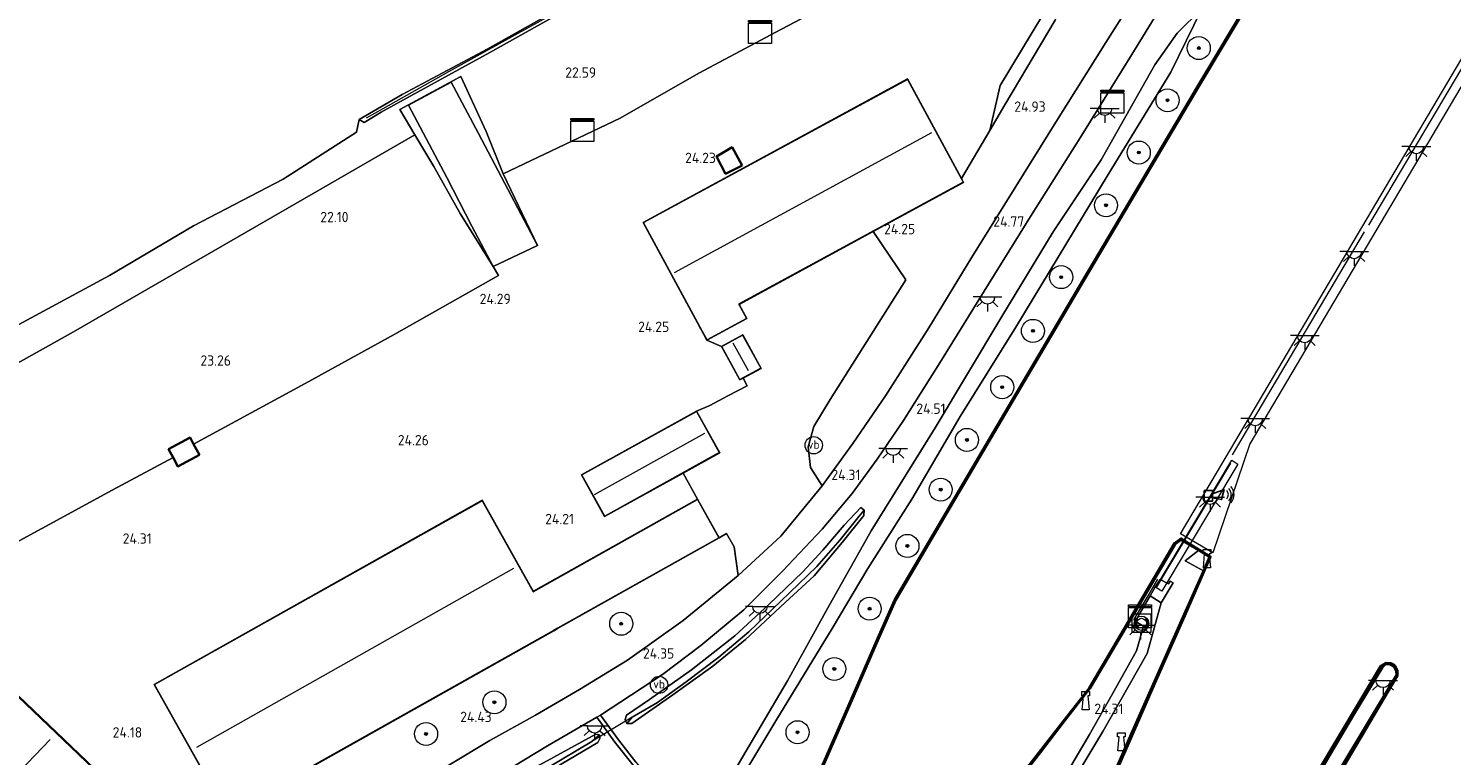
# Model space of a CAD drawing. Header units: metres. Extents: x 185049 to 189876, y 349292 to 352302.
# Tile 174 of 256: x 189216 to 189464, y 350503 to 350629. Entities that reach past the tile are written whole.
import ezdxf
from ezdxf.enums import TextEntityAlignment as Align

# ---------------------------------------------------------------- set-up
doc = ezdxf.new("R2010")
doc.units = ezdxf.units.M
for name, color, linetype, lineweight in [('B-WE-BC-BETONVORM-GV', 50, 'Continuous', 18), ('B-WE-GK-BESCHOEIING_DAMWAND-G', 130, 'GK-BESCHOEIING', 18), ('B-WE-GK-BESCHOEIING_DAMWAND-GV', 130, 'Continuous', 18), ('B-WE-GK-KADEMUUR-GV', 150, 'Continuous', 35), ('B-WE-GR-BOOM-S', 90, 'Continuous', 25), ('B-WE-GR-GRAS-GV', 60, 'Continuous', 13), ('B-WE-GW-TALUD_KRUIN-G', 90, 'Continuous', 18), ('B-WE-GW-TALUD_TEEN-G', 90, 'Continuous', 18), ('B-WE-IE-MEUBILAIR_WATERWEGMEUBILAIR-S', 150, 'Continuous', 25), ('B-WE-IE-MEUBILAIR_WEGMEUBILAIR-S', 7, 'Continuous', 25), ('B-WE-IE-SIRENE-S', 7, 'Continuous', 25), ('B-WE-IE-TERREINAFSCHEIDING_DOORGANG-G', 210, 'Continuous', 18), ('B-WE-IE-TERREINAFSCHEIDING_KUNSTMATIG_HEKWERK-G', 20, 'IE-TERREINAFSCHEIDING-KUNSTMATIG', 18), ('B-WE-IE-TERREINAFSCHEIDING_KUNSTMATIG_MUUR-GV', 90, 'Continuous', 18), ('B-WE-KG-KADASTRAAL_DAKRAND-G', 170, 'Continuous', 18), ('B-WE-KG-KADASTRAAL_NOK-G', 10, 'Continuous', 18), ('B-WE-KL-DATA-S', 90, 'Continuous', 25), ('B-WE-KL-ET_LS_OV_LICHTPUNT-S', 190, 'Continuous', 25), ('B-WE-KW-KUNSTWERK_BRUG-GV', 170, 'Continuous', 18), ('B-WE-KW-KUNSTWERK_DUIKER-G', 170, 'Continuous', 18), ('B-WE-KW-KUNSTWERK_STEIGER-GV', 170, 'Continuous', 18), ('B-WE-OB-OEVERVOORZIENING-G', 7, 'Continuous', 18), ('B-WE-OG-BEBOUWING_BEDRIJVEN-GV', 7, 'Continuous', 18), ('B-WE-OG-BEBOUWING_KANTOOR-GV', 7, 'Continuous', 18), ('B-WE-OG-BEBOUWING_LOODS-GV', 7, 'Continuous', 35), ('B-WE-OG-BEBOUWING_SCHUUR-GV', 7, 'Continuous', 35), ('B-WE-OG-TERREIN_BEDRIJVENTERREIN-GV', 7, 'Continuous', 18), ('B-WE-OG-TERREIN_GROEN-GV', 7, 'Continuous', 18), ('B-WE-OG-WATER_GREPPEL-G', 160, 'Continuous', 18), ('B-WE-OG-WATER_HAVEN-GV', 170, 'Continuous', 18), ('B-WE-OG-WATER_KANAAL-GV', 120, 'Continuous', 18), ('B-WE-OG-WATER_SLOOT-G', 120, 'Continuous', 18), ('B-WE-VH-VERHARDING_ASFALT-GV', 252, 'Continuous', 18), ('B-WE-VH-VERHARDING_BETON-GV', 252, 'Continuous', 18), ('B-WE-VH-VERHARDING_STRAATBAKSTEEN-GV', 252, 'Continuous', 18), ('B-WE-VH-VERHARDING_TEGEL-GV', 252, 'Continuous', 18), ('X-XX-AL-HOOGTELABEL-S', 7, 'Continuous', 25)]:
    doc.layers.add(name, color=color, linetype=linetype, lineweight=lineweight)
doc.styles.add('NLCS-ISO', font='NLCS-ISO.ttf')
doc.styles.add('NLCS-ISO-ANNOTATIVE-T18', font='NLCS-ISO.ttf', dxfattribs={"height": 1.8})
doc.linetypes.add('GK-BESCHOEIING', pattern='A,30,-5,[1,NLCS.SHX,S=1,R=0,X=0,Y=0],-5', length=40)
doc.linetypes.add('IE-TERREINAFSCHEIDING-KUNSTMATIG', pattern='A,4,[82,NLCS.SHX,S=0.75,R=90,X=0,Y=0],4,-2', length=10)

# ---------------------------------------------------------------- blocks, each defined once
blk = doc.blocks.new('SAL-HOOGTELABEL-SO')
at = {"color": 0, "linetype": 'ByBlock', "lineweight": -2, "style": 'NLCS-ISO-ANNOTATIVE-T18'}
blk.add_attdef('HOOGTE', text='', height=1.8, dxfattribs=at).set_placement((2.79, 0), align=Align.RIGHT)
blk = doc.blocks.new('SOG-WATER_REDDINGSMIDDEL-SO')
at = {"linetype": 'ByBlock', "lineweight": 18}
h = blk.add_hatch(color=0, dxfattribs=at)
h.dxf.hatch_style = 1
h.paths.add_polyline_path([(1.25, 0, 0.187058), (0.92, 0.84), (0.63, 0.57, -0.187058), (0.85, 0, -0.187058), (0.63, -0.57), (0.92, -0.84, 0.187058)])
h.paths.add_polyline_path([(-0.63, 0.57), (-0.92, 0.84, 0.187058), (-1.25, 0, 0.187058), (-0.92, -0.84), (-0.63, -0.57, -0.187058), (-0.85, 0, -0.187058)])
at = {"color": 0, "linetype": 'ByBlock', "lineweight": 18}
blk.add_lwpolyline([(1.7, 1.55), (-1.7, 1.55), (-1.7, -1.55), (1.7, -1.55)], close=True, dxfattribs=at)
for points in [[(-0.63, 0.57), (-0.92, 0.84)], [(0.92, 0.84), (0.63, 0.57)], [(-0.63, -0.57), (-0.92, -0.84)], [(0.92, -0.84), (0.63, -0.57)]]:
    blk.add_lwpolyline(points, dxfattribs=at)
for radius in [1.25, 0.85]:
    blk.add_circle((0, 0), radius, dxfattribs=at)
blk = doc.blocks.new('SGR-BOOM_01-SO')
at = {"linetype": 'ByBlock', "lineweight": 18}
h = blk.add_hatch(color=0, dxfattribs=at)
h.dxf.hatch_style = 1
edge = h.paths.add_edge_path()
edge.add_arc((0, 0), 0.25, 0, 360)
at = {"color": 0, "linetype": 'ByBlock', "lineweight": 18}
for radius in [2, 0.25]:
    blk.add_circle((0, 0), radius, dxfattribs=at)
blk = doc.blocks.new('SKL-DATA_KAST-SO')
at = {"color": 0, "linetype": 'ByBlock', "lineweight": 18}
for points in [[(-2, 2), (2, 2), (2, 1.68), (-2, 1.68)], [(-2, 1.52), (2, 1.52), (2, -2), (-2, -2)]]:
    blk.add_lwpolyline(points, close=True, dxfattribs=at)
blk = doc.blocks.new('SIE-WATER_BOLDER-SO')
at = {"color": 0, "linetype": 'ByBlock', "lineweight": 18}
blk.add_lwpolyline([(0.4, 0.87), (0.6, -1.59), (-0.6, -1.59), (-0.4, 0.87), (-0.65, 0.87), (-0.65, 1.59), (0.65, 1.59), (0.65, 0.87)], close=True, dxfattribs=at)
blk = doc.blocks.new('SKL-ET_OV_LICHTPUNT-SO')
at = {"color": 0, "linetype": 'ByBlock', "lineweight": 18}
for points in [[(-1.25, 0), (-2.5, 0)], [(1.25, 0), (2.5, 0)], [(-0.92, -0.85), (-1.83, -1.7)], [(0, -1.25), (0, -2.5)], [(0.92, -0.85), (1.83, -1.7)]]:
    blk.add_lwpolyline(points, dxfattribs=at)
blk.add_lwpolyline([(0, 0), (1.25, 0, -1), (-1.25, 0)], format="xyb", close=True, dxfattribs=at)
blk = doc.blocks.new('SIE-WEG_PAAL_VERKEERSBORD-SO')
at = {"color": 0, "linetype": 'ByBlock', "lineweight": 18}
blk.add_circle((0, 0), 1.5, dxfattribs=at)
at = {"color": 0, "linetype": 'ByBlock', "lineweight": 18, "style": 'NLCS-ISO'}
blk.add_text('vb', height=1.5, dxfattribs=at).set_placement((0, 0.13), align=Align.MIDDLE_CENTER)
blk = doc.blocks.new('SIE-SIRENE-SO')
for points in [[(-0.76, -0.74), (0.69, -0.74), (0.69, 1.06), (-0.76, 1.06)], [(0.69, 0.51), (2.69, 1.25), (2.2, -0.5), (0.69, -0.17)]]:
    blk.add_lwpolyline(points, close=True)
at = {"color": 0, "linetype": 'ByBlock', "lineweight": 18}
for radius in [1, 1.5, 2]:
    blk.add_arc((2.42, 0.36), radius, 315, 45, dxfattribs=at)

msp = doc.modelspace()

# ---------------------------------------------------------------- linework, layer by layer
at = {"layer": 'B-WE-BC-BETONVORM-GV'}
msp.add_polyline3d([(189407.124, 350432.158, 24.256), (189406.274, 350430.388, 24.187), (189398.513, 350435.087, 24.205), (189399.14, 350435.873, 24.31), (189413.729, 350454.877, 24.314), (189425.833, 350475.242, 24.3), (189433.841, 350488.748, 24.281), (189446.882, 350510.726, 24.296), (189451.612, 350518.519, 24.26), (189452.119, 350518.967, 24.267), (189452.915, 350519.053, 24.267), (189453.629, 350518.643, 24.27), (189454.016, 350517.912, 24.27), (189454.071, 350517.131, 24.26), (189443.59, 350499.719, 24.314), (189435.255, 350485.662, 24.292), (189425.659, 350469.504, 24.3), (189416.243, 350453.524, 24.3)], close=True, dxfattribs=at)
at = {"layer": 'B-WE-GK-BESCHOEIING_DAMWAND-G'}
msp.add_polyline3d([(189371.41, 350667.136, 21.39), (189343.324, 350651.708, 21.229), (189323.539, 350640.719, 21.338), (189305.341, 350630.637, 21.345), (189289.43, 350621.857, 21.298), (189278.034, 350615.466, 21.298), (189275.133, 350613.833, 20.977)], dxfattribs=at)
at = {"layer": 'B-WE-GK-BESCHOEIING_DAMWAND-GV'}
msp.add_polyline3d([(189277.761, 350614.853, 21.283), (189274.805, 350613.09, 20.836), (189273.927, 350613.585, 20.89), (189281.366, 350617.947, 20.799), (189296.148, 350625.796, 20.799), (189310.806, 350634.026, 20.799), (189326.317, 350642.682, 20.814), (189344.692, 350652.893, 20.812), (189371.422, 350667.819, 20.812), (189371.928, 350667.801, 21.351), (189372.162, 350667.048, 21.381), (189359.765, 350660.1, 21.222), (189345.756, 350652.424, 21.174), (189326.724, 350641.932, 21.33), (189311.214, 350633.376, 21.36), (189296.619, 350625.188, 21.334), (189280.464, 350616.353, 21.283)], close=True, dxfattribs=at)
at = {"layer": 'B-WE-GK-KADEMUUR-GV'}
for points in [[(189351.802, 350495.638, 25.977), (189359.432, 350513.099, 25.981), (189363.913, 350523.476, 25.97), (189366.919, 350530.174, 25.966), (189374.566, 350543.242, 25.973), (189382.675, 350557.015, 26.01), (189391.265, 350571.549, 26.064), (189399.654, 350585.773, 26.09), (189408.561, 350600.806, 26.13), (189419.606, 350619.472, 25.901), (189428.704, 350634.69, 26.355)], [(189428.825, 350634.617, 20.674), (189419.838, 350619.518, 20.674), (189408.753, 350600.777, 20.674), (189399.847, 350585.745, 20.674), (189391.458, 350571.521, 20.674), (189382.869, 350556.987, 20.674), (189374.76, 350543.215, 20.674), (189367.136, 350530.186, 20.674), (189364.149, 350523.533, 20.674), (189359.67, 350513.159, 20.674), (189352.04, 350495.697, 20.674)], [(189400.063, 350488.795, 24.365), (189408.017, 350506.952, 24.34), (189411.81, 350515.574, 24.318), (189416.986, 350527.206, 24.281), (189420.297, 350534.741, 24.307), (189420.527, 350535.256, 24.296), (189421.604, 350537.675, 24.244), (189419.717, 350538.813, 24.224), (189416.672, 350540.65, 24.191), (189415.609, 350539.88, 24.205), (189400.799, 350514.837, 24.242), (189396.165, 350508.854, 24.242), (189392.241, 350503.684, 24.267), (189386.039, 350495.811, 24.263)], [(189388.005, 350498.692, 20.674), (189396.177, 350509.178, 20.674), (189400.683, 350514.864, 20.674), (189415.497, 350540.039, 20.733), (189416.642, 350540.869, 20.733), (189421.795, 350537.702, 20.674), (189417.305, 350527.448, 20.674), (189412.098, 350515.697, 20.674), (189406.981, 350504.017, 20.674), (189402.581, 350494.06, 20.674)], [(189443.59, 350499.719, 24.314), (189454.071, 350517.131, 24.26), (189454.016, 350517.912, 24.27), (189453.629, 350518.643, 24.27), (189452.915, 350519.053, 24.267), (189452.119, 350518.967, 24.267), (189451.612, 350518.519, 24.26), (189446.882, 350510.726, 24.296), (189433.841, 350488.748, 24.281)], [(189436.266, 350493.433, 20.674), (189446.656, 350510.901, 20.674), (189451.32, 350518.748, 20.674), (189452.288, 350519.283, 20.674), (189453.098, 350519.21, 20.674), (189453.769, 350518.821, 20.674), (189454.23, 350517.973, 20.674), (189454.268, 350517.074, 20.674), (189444.713, 350500.94, 20.674)]]:
    msp.add_polyline3d(points, dxfattribs=at)
at = {"layer": 'B-WE-GR-GRAS-GV'}
for points in [[(189360.21, 350636.178, 24.005), (189346.28, 350628.737, 24.008), (189332.93, 350621.655, 23.939), (189319.247, 350613.792, 23.888), (189298.944, 350604.128, 23.801), (189295.975, 350611.487, 22.862), (189291.565, 350621.031, 21.301), (189280.997, 350615.335, 21.298), (189283.572, 350610.907, 21.45), (189265.947, 350600.746, 21.476), (189245.665, 350589.035, 21.527), (189224.348, 350576.753, 21.523), (189181.755, 350552.96, 21.487)], [(189214.814, 350578.013, 20.89), (189230.582, 350586.531, 20.901), (189245.186, 350595.101, 20.901), (189260.718, 350603.246, 20.908), (189273.438, 350611.373, 20.908), (189273.927, 350613.585, 20.89), (189274.805, 350613.09, 20.836), (189277.761, 350614.853, 21.283), (189280.464, 350616.353, 21.283), (189296.619, 350625.188, 21.334), (189311.214, 350633.376, 21.36)], [(189322.001, 350502.043, 24.623), (189318.983, 350505.883, 24.431), (189315.838, 350510.197, 24.34), (189326.606, 350517.265, 24.365), (189333.27, 350522.264, 24.329), (189340.711, 350528.471, 24.358), (189347.46, 350535.193, 24.329), (189354.316, 350542.479, 24.285), (189359.514, 350548.644, 24.365), (189363.891, 350554.599, 24.394), (189368.439, 350561.328, 24.387), (189375.028, 350571.788, 24.46), (189383.234, 350585.005, 24.562), (189390.787, 350597.197, 24.824), (189399.11, 350610.412, 25.173), (189408.078, 350624.895, 25.469), (189412.886, 350632.689, 25.534)], [(189428.704, 350634.69, 26.355), (189419.606, 350619.472, 25.901), (189408.561, 350600.806, 26.13), (189399.654, 350585.773, 26.09), (189391.265, 350571.549, 26.064), (189382.675, 350557.015, 26.01), (189374.566, 350543.242, 25.973), (189366.919, 350530.174, 25.966), (189363.913, 350523.476, 25.97), (189359.432, 350513.099, 25.981), (189351.802, 350495.638, 25.977)], [(189386.039, 350495.811, 24.263), (189392.241, 350503.684, 24.267), (189396.165, 350508.854, 24.242), (189400.799, 350514.837, 24.242), (189415.609, 350539.88, 24.205), (189416.672, 350540.65, 24.191), (189419.717, 350538.813, 24.224), (189417.369, 350536.983, 24.343), (189420.527, 350535.256, 24.296), (189420.297, 350534.741, 24.307), (189416.986, 350527.206, 24.281), (189411.81, 350515.574, 24.318), (189408.017, 350506.952, 24.34), (189400.063, 350488.795, 24.365)], [(189398.179, 350499.242, 24.303), (189403.052, 350507.34, 24.278), (189410.778, 350520.878, 24.243), (189413.193, 350529.712, 24.2), (189415.294, 350533.134, 24.19), (189414.749, 350533.462, 24.151), (189414.451, 350532.966, 24.078), (189413.009, 350533.765, 24.116), (189412.12, 350532.369, 24.102), (189411.271, 350530.879, 24.092), (189409.393, 350527.689, 24.121), (189408.714, 350526.446, 24.121), (189410.153, 350525.614, 24.121), (189408.945, 350521.361, 24.258), (189404.765, 350513.905, 24.268), (189400.76, 350506.822, 24.263), (189392.511, 350492.92, 24.296)], [(189294.856, 350497.744, 24.343), (189306.659, 350504.895, 24.391), (189315.197, 350509.827, 24.34), (189318.336, 350505.48, 24.445), (189321.508, 350501.489, 24.645)], [(189215.022, 350439.185, 25.078), (189223.24, 350447.454, 24.805), (189232.29, 350455.472, 24.623), (189242.107, 350463.161, 24.565), (189252.201, 350470.102, 24.485), (189264.409, 350477.606, 24.387), (189283.471, 350488.567, 24.343), (189294.295, 350494.86, 24.365), (189305.315, 350501.569, 24.38), (189315.045, 350506.897, 24.376), (189315.658, 350506.759, 24.343), (189314.307, 350505.603, 24.085), (189306.728, 350501.114, 24.114), (189294.285, 350493.625, 24.099), (189267.979, 350478.134, 24.176), (189257.739, 350472.228, 24.205), (189249.667, 350467.361, 24.249), (189243.193, 350462.705, 24.343), (189235.539, 350456.858, 24.314), (189227.301, 350449.814, 24.427), (189220.221, 350443.078, 24.66), (189213.345, 350435.782, 24.842)], [(189213.345, 350435.782, 24.842), (189220.221, 350443.078, 24.66), (189227.301, 350449.814, 24.427), (189235.539, 350456.858, 24.314), (189243.193, 350462.705, 24.343), (189249.667, 350467.361, 24.249), (189257.739, 350472.228, 24.205), (189267.979, 350478.134, 24.176), (189294.285, 350493.625, 24.099), (189306.728, 350501.114, 24.114), (189314.307, 350505.603, 24.085), (189315.658, 350506.759, 24.343), (189315.723, 350506.147, 24.343), (189315.385, 350505.473, 24.347), (189307.721, 350500.943, 24.343), (189293.158, 350492.415, 24.391), (189264.251, 350475.304, 24.48), (189260.478, 350473.071, 24.492), (189250.819, 350467.58, 24.489), (189240.751, 350460.348, 24.511), (189232.722, 350453.838, 24.609), (189226.995, 350448.692, 24.765), (189220.396, 350442.365, 24.984), (189213.978, 350435.665, 25.198)], [(189307.721, 350500.943, 24.343), (189315.385, 350505.473, 24.347), (189315.723, 350506.147, 24.343), (189315.658, 350506.759, 24.343), (189315.045, 350506.897, 24.376), (189305.315, 350501.569, 24.38)]]:
    msp.add_polyline3d(points, dxfattribs=at)
for points in [[(189346.308, 350509.197, 25.937), (189334.824, 350490.125, 25.97), (189337.811, 350498.365, 25.027), (189348.327, 350516.128, 24.784), (189355.26, 350528.731, 24.58), (189362.847, 350542.168, 24.427), (189373.947, 350560.067, 24.438), (189385.554, 350579.379, 24.62), (189394.449, 350594.104, 24.784), (189402.773, 350606.577, 25.322), (189412.094, 350623.059, 25.512), (189415.97, 350628.567, 25.586), (189420.283, 350632.804, 25.793), (189414.901, 350621.775, 26.31), (189403.969, 350604.056, 26.785), (189387.957, 350577.546, 26.345), (189378.322, 350562.035, 25.868), (189369.893, 350547.675, 25.853), (189362.277, 350535.649, 25.842), (189356.086, 350525.237, 25.908)], [(189373.947, 350560.067, 24.438), (189362.847, 350542.168, 24.427), (189355.26, 350528.731, 24.58), (189348.327, 350516.128, 24.784), (189337.811, 350498.365, 25.027), (189334.824, 350490.125, 25.97), (189346.308, 350509.197, 25.937), (189356.086, 350525.237, 25.908), (189362.277, 350535.649, 25.842), (189369.893, 350547.675, 25.853), (189378.322, 350562.035, 25.868), (189387.957, 350577.546, 26.345), (189403.969, 350604.056, 26.785), (189414.901, 350621.775, 26.31), (189420.283, 350632.804, 25.793), (189415.97, 350628.567, 25.586), (189412.094, 350623.059, 25.512), (189402.773, 350606.577, 25.322), (189394.449, 350594.104, 24.784), (189385.554, 350579.379, 24.62)], [(189321.319, 350509.84, 24.205), (189320.388, 350508.752, 24.343), (189320.138, 350509.459, 24.34), (189320.353, 350510.204, 24.343), (189324.343, 350512.915, 24.354), (189331.638, 350518.072, 24.354), (189339.175, 350523.94, 24.336), (189345.075, 350529.388, 24.354), (189350.947, 350535.085, 24.325), (189354.47, 350538.836, 24.314), (189358.161, 350543.171, 24.318), (189361.027, 350546.219, 24.285), (189361.638, 350545.782, 24.27), (189360.737, 350544.753, 24.081), (189357.44, 350540.612, 24.001), (189353.403, 350535.982, 23.968), (189347.17, 350529.963, 24.041), (189341.618, 350524.676, 24.016), (189336.385, 350520.26, 24.03), (189330.727, 350515.952, 24.008), (189325.709, 350512.409, 24.03)], [(189361.638, 350545.782, 24.27), (189361.027, 350546.219, 24.285), (189358.161, 350543.171, 24.318), (189354.47, 350538.836, 24.314), (189350.947, 350535.085, 24.325), (189345.075, 350529.388, 24.354), (189339.175, 350523.94, 24.336), (189331.638, 350518.072, 24.354), (189324.343, 350512.915, 24.354), (189320.353, 350510.204, 24.343), (189320.138, 350509.459, 24.34), (189320.388, 350508.752, 24.343), (189321.252, 350508.747, 24.34), (189328.379, 350513.713, 24.303), (189335.362, 350518.67, 24.329), (189340.997, 350523.348, 24.34), (189347.906, 350529.75, 24.3), (189352.923, 350534.384, 24.303), (189357.782, 350540.183, 24.318), (189361.572, 350544.849, 24.314)], [(189328.379, 350513.713, 24.303), (189321.252, 350508.747, 24.34), (189320.388, 350508.752, 24.343), (189321.319, 350509.84, 24.205), (189325.709, 350512.409, 24.03), (189330.727, 350515.952, 24.008), (189336.385, 350520.26, 24.03), (189341.618, 350524.676, 24.016), (189347.17, 350529.963, 24.041), (189353.403, 350535.982, 23.968), (189357.44, 350540.612, 24.001), (189360.737, 350544.753, 24.081), (189361.638, 350545.782, 24.27), (189361.572, 350544.849, 24.314), (189357.782, 350540.183, 24.318), (189352.923, 350534.384, 24.303), (189347.906, 350529.75, 24.3), (189340.997, 350523.348, 24.34), (189335.362, 350518.67, 24.329)]]:
    msp.add_polyline3d(points, close=True, dxfattribs=at)
at = {"layer": 'B-WE-GW-TALUD_KRUIN-G'}
for points in [[(189298.944, 350604.128, 23.801), (189319.247, 350613.792, 23.888), (189332.93, 350621.655, 23.939), (189346.28, 350628.737, 24.008), (189360.21, 350636.178, 24.005), (189369.944, 350641.769, 24.067), (189381.383, 350651.904, 24.18)], [(189334.824, 350490.125, 25.97), (189346.308, 350509.197, 25.937), (189356.086, 350525.237, 25.908), (189362.277, 350535.649, 25.842), (189369.893, 350547.675, 25.853), (189378.322, 350562.035, 25.868), (189387.957, 350577.546, 26.345), (189403.969, 350604.056, 26.785), (189414.901, 350621.775, 26.31), (189420.283, 350632.804, 25.793)], [(189245.171, 350557.244, 24.263), (189264.556, 350567.771, 24.278), (189279.991, 350576.29, 24.325), (189298.112, 350586.506, 24.354), (189297.204, 350588.068, 24.267)], [(189173.874, 350557.342, 23.979), (189179.033, 350549.558, 24.114), (189185.941, 350539.773, 24.103), (189188.126, 350535.031, 24.023), (189194.973, 350529.654, 24.256), (189231.054, 350549.242, 24.278), (189241.612, 350554.891, 24.289)]]:
    msp.add_polyline3d(points, dxfattribs=at)
at = {"layer": 'B-WE-GW-TALUD_TEEN-G'}
for points in [[(189334.824, 350490.125, 25.97), (189337.811, 350498.365, 25.027), (189348.327, 350516.128, 24.784), (189355.26, 350528.731, 24.58), (189362.847, 350542.168, 24.427), (189373.947, 350560.067, 24.438), (189385.554, 350579.379, 24.62), (189394.449, 350594.104, 24.784), (189402.773, 350606.577, 25.322), (189412.094, 350623.059, 25.512), (189415.97, 350628.567, 25.586), (189420.283, 350632.804, 25.793)], [(189392.625, 350631.777, 24.318), (189385.269, 350619.479, 24.285), (189383.438, 350611.687, 24.616)]]:
    msp.add_polyline3d(points, dxfattribs=at)
at = {"layer": 'B-WE-IE-TERREINAFSCHEIDING_DOORGANG-G'}
for points in [[(189341.319, 350567.34, 24.26), (189340.608, 350568.692, 24.274)], [(189334.795, 350563.924, 24.07), (189337.943, 350565.642, 24.165)]]:
    msp.add_polyline3d(points, dxfattribs=at)
at = {"layer": 'B-WE-IE-TERREINAFSCHEIDING_KUNSTMATIG_HEKWERK-G'}
for points in [[(189383.438, 350611.687, 24.616), (189386.061, 350616.111, 24.365), (189394.768, 350630.833, 25.029), (189401.103, 350641.133, 25.288), (189405.328, 350648.004, 25.37), (189412.811, 350660.832, 25.569), (189424.858, 350681.735, 25.698), (189418.042, 350697.413, 25.456), (189412.562, 350711.097, 25.241), (189407.426, 350722.466, 25.163), (189401.233, 350738.631, 25.189), (189396.702, 350748.89, 25.025), (189394.851, 350754.176, 24.913)], [(189449.246, 350595.227, 22.755), (189493.168, 350669.215, 22.697)], [(189378.507, 350603.371, 24.223), (189383.438, 350611.687, 24.616)], [(189425.568, 350555.356, 22.589), (189448.524, 350594.115, 22.706)], [(189337.943, 350565.642, 24.165), (189341.319, 350567.34, 24.26)], [(189332.52, 350562.986, 24.118), (189334.795, 350563.924, 24.07)], [(189412.41, 350532.326, 24.004), (189425.277, 350553.929, 22.687)], [(189332.674, 350547.695, 24.336), (189330.169, 350552.204, 23.91)], [(189408.945, 350521.361, 24.258), (189410.153, 350525.614, 24.121), (189408.714, 350526.446, 24.121), (189408.474, 350526.717, 24.179), (189411.127, 350531.176, 24.274), (189412.619, 350533.774, 24.251)]]:
    msp.add_polyline3d(points, dxfattribs=at)
at = {"layer": 'B-WE-IE-TERREINAFSCHEIDING_KUNSTMATIG_MUUR-GV'}
msp.add_polyline3d([(189291.565, 350621.031, 21.301), (189295.975, 350611.487, 22.862), (189298.944, 350604.128, 23.801), (189304.876, 350591.734, 24.318), (189300.906, 350599.266, 24.267), (189294.627, 350611.178, 24.267), (189289.895, 350620.044, 24.23), (189282.513, 350616.074, 24.154), (189289.123, 350603.517, 24.241), (189293.513, 350595.062, 24.289), (189297.204, 350588.068, 24.267), (189291.444, 350597.244, 23.128), (189286.872, 350605.446, 22.138), (189283.572, 350610.907, 21.45), (189280.997, 350615.335, 21.298)], close=True, dxfattribs=at)
at = {"layer": 'B-WE-KG-KADASTRAAL_DAKRAND-G'}
for points in [[(189334.332, 350575.343, 27.396), (189333.282, 350577.282, 27.354), (189333.129, 350577.559, 27.978), (189323.311, 350595.69, 27.949), (189369.127, 350620.552, 28.015), (189378.82, 350602.69, 27.884), (189339.82, 350581.521, 28.022), (189340.022, 350581.161, 27.342), (189341.162, 350579.05, 27.414)], [(189337.586, 350604.229, 25.965), (189336.055, 350607.171, 26.039), (189338.662, 350608.703, 26.032), (189340.373, 350605.643, 25.965)], [(189340.044, 350568.442, 26.654), (189336.915, 350574.185, 26.545), (189340.519, 350576.149, 26.559), (189343.652, 350570.405, 26.563)], [(189316.577, 350544.719, 26.647), (189312.604, 350551.881, 26.654), (189332.501, 350562.918, 26.639), (189336.471, 350555.758, 26.716)], [(189242.453, 350553.424, 26.072), (189240.894, 350556.34, 26.406), (189244.55, 350558.295, 26.403), (189246.116, 350555.38, 26.141)], [(189250.998, 350493.038, 30.278), (189238.397, 350515.49, 30.249), (189295.292, 350547.421, 30.231), (189304.146, 350531.623, 31.268), (189304.656, 350531.909, 28.342), (189332.654, 350547.627, 28.368), (189336.379, 350540.985, 27.342), (189308.373, 350525.267, 27.389), (189307.698, 350524.888, 30.089)], [(189164.791, 350517.062, 35.394), (189151.951, 350503.644, 35.361), (189177.385, 350479.308, 35.361), (189177.505, 350479.433, 34.899), (189195.689, 350462.036, 34.935), (189230.444, 350498.369, 34.935), (189212.112, 350515.905, 34.877), (189190.086, 350492.879, 34.895)]]:
    msp.add_polyline3d(points, close=True, dxfattribs=at)
at = {"layer": 'B-WE-KG-KADASTRAAL_NOK-G'}
for points in [[(189328.699, 350587.006, 33.811), (189373.365, 350611.334, 33.771)], [(189338.829, 350574.794, 28.28), (189341.466, 350570.004, 28.309)], [(189314.815, 350548.502, 28.906), (189333.983, 350559.16, 28.972)], [(189245.711, 350504.647, 32.105), (189300.789, 350535.693, 32.123)], [(189187.437, 350471.777, 36.1), (189220.245, 350505.944, 36.154)]]:
    msp.add_polyline3d(points, dxfattribs=at)
at = {"layer": 'B-WE-KW-KUNSTWERK_BRUG-GV'}
msp.add_polyline3d([(189426.524, 350553.782, 22.692), (189413.328, 350531.743, 24.092), (189412.284, 350532.373, 24.063), (189425.444, 350554.445, 22.702)], close=True, dxfattribs=at)
at = {"layer": 'B-WE-KW-KUNSTWERK_DUIKER-G'}
msp.add_polyline3d([(189321.319, 350509.84, 24.205), (189314.307, 350505.603, 24.085)], dxfattribs=at)
at = {"layer": 'B-WE-KW-KUNSTWERK_STEIGER-GV'}
msp.add_polyline3d([(189428.574, 350557.274, 22.775), (189422.189, 350538.349, 23.76), (189416.543, 350541.675, 23.76), (189422.802, 350552.182, 22.838), (189477.565, 350644.761, 22.799), (189499.384, 350681.58, 21.628), (189528.84, 350731.218, 21.555), (189530.911, 350730.014, 21.57), (189511.609, 350697.555, 21.662), (189501.215, 350680.115, 21.618), (189496.684, 350672.18, 22.687), (189466.768, 350621.736, 22.77)], close=True, dxfattribs=at)
at = {"layer": 'B-WE-OB-OEVERVOORZIENING-G'}
for points in [[(189336.109, 350459.641, 20.674), (189339.842, 350468.113, 20.674), (189340.273, 350468.9435, 20.674), (189340.526, 350469.431, 20.674), (189346.375, 350482.744, 20.674), (189352.04, 350495.697, 20.674), (189359.67, 350513.159, 20.674), (189364.149, 350523.533, 20.674), (189367.136, 350530.186, 20.674), (189374.76, 350543.215, 20.674), (189382.869, 350556.987, 20.674), (189391.458, 350571.521, 20.674), (189399.847, 350585.745, 20.674), (189408.753, 350600.777, 20.674), (189419.838, 350619.518, 20.674), (189428.825, 350634.617, 20.674), (189441.03, 350655.145, 20.674), (189457.572, 350683.153, 20.674), (189475.273, 350713.015, 20.674), (189488.723, 350735.571, 20.674)], [(189421.795, 350537.702, 20.674), (189416.642, 350540.869, 20.733), (189415.497, 350540.039, 20.733), (189400.683, 350514.864, 20.674), (189396.177, 350509.178, 20.674)], [(189421.795, 350537.702, 20.674), (189417.305, 350527.448, 20.674), (189412.098, 350515.697, 20.674), (189406.981, 350504.017, 20.674), (189402.581, 350494.06, 20.674), (189397.703, 350482.814, 20.674), (189392.303, 350470.451, 20.674), (189386.853, 350457.904, 20.674), (189381.392, 350445.269, 20.674)], [(189398.915, 350435.906, 20.674), (189413.46, 350455.062, 20.674), (189425.382, 350475.072, 20.674), (189436.266, 350493.433, 20.674), (189446.656, 350510.901, 20.674), (189451.32, 350518.748, 20.674), (189452.288, 350519.283, 20.674), (189453.098, 350519.21, 20.674), (189453.769, 350518.821, 20.674), (189454.23, 350517.973, 20.674), (189454.268, 350517.074, 20.674), (189444.713, 350500.94, 20.674), (189435.353, 350485.156, 20.674), (189425.897, 350469.197, 20.674), (189416.507, 350453.401, 20.674), (189407.197, 350431.971, 20.674), (189406.446, 350430.463, 20.675)], [(189357.344, 350459.455, 20.674), (189367.786, 350472.773, 20.674), (189377.294, 350485.012, 20.674), (189388.005, 350498.692, 20.674), (189396.177, 350509.178, 20.674)]]:
    msp.add_polyline3d(points, dxfattribs=at)
at = {"layer": 'B-WE-OG-BEBOUWING_BEDRIJVEN-GV'}
msp.add_polyline3d([(189341.229, 350579.03, 24.238), (189334.312, 350575.275, 24.238), (189333.235, 350577.264, 27.354), (189333.085, 350577.535, 24.238), (189323.243, 350595.71, 24.238), (189369.147, 350620.62, 24.238), (189378.507, 350603.371, 24.223), (189378.888, 350602.67, 24.238), (189363.207, 350594.158, 24.358), (189339.888, 350581.501, 24.238)], close=True, dxfattribs=at)
at = {"layer": 'B-WE-OG-BEBOUWING_KANTOOR-GV'}
for points in [[(189340.608, 350568.692, 24.274), (189340.024, 350568.374, 24.245), (189336.847, 350574.205, 24.245), (189340.539, 350576.216, 24.245), (189343.72, 350570.385, 24.245)], [(189330.169, 350552.204, 23.91), (189316.557, 350544.651, 24.118), (189312.536, 350551.901, 24.118), (189332.52, 350562.986, 24.118), (189336.539, 350555.739, 24.118)], [(189336.448, 350540.966, 24.336), (189308.397, 350525.223, 24.336), (189307.723, 350524.845, 24.336), (189250.979, 350492.97, 24.336), (189238.329, 350515.509, 24.336), (189295.311, 350547.489, 24.336), (189304.165, 350531.691, 24.336), (189304.631, 350531.952, 24.336), (189332.674, 350547.695, 24.336)]]:
    msp.add_polyline3d(points, close=True, dxfattribs=at)
at = {"layer": 'B-WE-OG-BEBOUWING_LOODS-GV'}
msp.add_polyline3d([(189167.168, 350514.859, 24.194), (189190.085, 350492.949, 24.056), (189212.11, 350515.976, 24.056), (189230.515, 350498.371, 24.056), (189195.691, 350461.965, 24.056), (189177.506, 350479.362, 24.056), (189177.387, 350479.238, 24.056), (189151.881, 350503.643, 24.056), (189164.79, 350517.133, 24.056)], close=True, dxfattribs=at)
at = {"layer": 'B-WE-OG-BEBOUWING_SCHUUR-GV'}
for points in [[(189340.425, 350605.613, 24.09), (189337.564, 350604.163, 24.09), (189335.988, 350607.19, 24.09), (189338.679, 350608.771, 24.09)], [(189246.183, 350555.359, 24.26), (189242.433, 350553.356, 24.26), (189241.612, 350554.891, 24.289), (189240.826, 350556.36, 24.26), (189244.57, 350558.363, 24.26), (189245.171, 350557.244, 24.263)]]:
    msp.add_polyline3d(points, close=True, dxfattribs=at)
at = {"layer": 'B-WE-OG-TERREIN_BEDRIJVENTERREIN-GV'}
for points in [[(189194.973, 350529.654, 24.256), (189231.054, 350549.242, 24.278), (189241.612, 350554.891, 24.289), (189242.433, 350553.356, 24.26), (189246.183, 350555.359, 24.26), (189245.171, 350557.244, 24.263), (189264.556, 350567.771, 24.278), (189279.991, 350576.29, 24.325), (189298.112, 350586.506, 24.354), (189297.204, 350588.068, 24.267), (189304.876, 350591.734, 24.318), (189298.944, 350604.128, 23.801), (189319.247, 350613.792, 23.888), (189332.93, 350621.655, 23.939), (189346.28, 350628.737, 24.008), (189360.21, 350636.178, 24.005)], [(189392.625, 350631.777, 24.318), (189385.269, 350619.479, 24.285), (189383.438, 350611.687, 24.616), (189378.507, 350603.371, 24.223), (189369.147, 350620.62, 24.238), (189323.243, 350595.71, 24.238), (189333.085, 350577.535, 24.238), (189333.235, 350577.264, 27.354), (189334.312, 350575.275, 24.238), (189336.847, 350574.205, 24.245), (189340.024, 350568.374, 24.245), (189340.608, 350568.692, 24.274), (189341.319, 350567.34, 24.26), (189337.943, 350565.642, 24.165), (189334.795, 350563.924, 24.07), (189332.52, 350562.986, 24.118), (189312.536, 350551.901, 24.118), (189316.557, 350544.651, 24.118), (189330.169, 350552.204, 23.91), (189332.674, 350547.695, 24.336), (189304.631, 350531.952, 24.336), (189304.165, 350531.691, 24.336), (189295.311, 350547.489, 24.336), (189238.329, 350515.509, 24.336), (189250.979, 350492.97, 24.336)], [(189195.691, 350461.965, 24.056), (189230.515, 350498.371, 24.056), (189212.11, 350515.976, 24.056)]]:
    msp.add_polyline3d(points, dxfattribs=at)
for points in [[(189335.988, 350607.19, 24.09), (189337.564, 350604.163, 24.09), (189340.425, 350605.613, 24.09), (189338.679, 350608.771, 24.09)], [(189368.849, 350585.736, 24.349), (189355.71, 350564.998, 24.183), (189352.879, 350560.298, 24.134), (189351.912, 350556.753, 24.212), (189352.324, 350553.189, 24.216), (189354.321, 350550.02, 24.256), (189347.134, 350541.251, 24.212), (189339.752, 350534.428, 24.238), (189339.022, 350539.392, 24.223), (189337.689, 350541.716, 24.198), (189336.448, 350540.966, 24.336), (189332.674, 350547.695, 24.336), (189330.169, 350552.204, 23.91), (189336.539, 350555.739, 24.118), (189332.52, 350562.986, 24.118), (189334.795, 350563.924, 24.07), (189337.943, 350565.642, 24.165), (189341.319, 350567.34, 24.26), (189340.608, 350568.692, 24.274), (189343.72, 350570.385, 24.245), (189340.539, 350576.216, 24.245), (189336.847, 350574.205, 24.245), (189334.312, 350575.275, 24.238), (189341.229, 350579.03, 24.238), (189339.888, 350581.501, 24.238), (189363.207, 350594.158, 24.358)]]:
    msp.add_polyline3d(points, close=True, dxfattribs=at)
at = {"layer": 'B-WE-OG-TERREIN_GROEN-GV'}
for points in [[(189359.678, 350557.357, 24.274), (189354.321, 350550.02, 24.256), (189352.324, 350553.189, 24.216), (189351.912, 350556.753, 24.212), (189352.879, 350560.298, 24.134), (189355.71, 350564.998, 24.183), (189368.849, 350585.736, 24.349), (189363.207, 350594.158, 24.358), (189378.888, 350602.67, 24.238), (189378.507, 350603.371, 24.223), (189383.438, 350611.687, 24.616), (189386.061, 350616.111, 24.365), (189394.768, 350630.833, 25.029), (189401.103, 350641.133, 25.288), (189404.612, 350637.601, 25.349), (189407.026, 350632.347, 25.374), (189403.59, 350626.947, 25.383), (189394.928, 350613.099, 25.1), (189387.943, 350601.945, 24.842), (189380.339, 350589.684, 24.594), (189372.84, 350577.449, 24.441), (189365.356, 350565.628, 24.292)], [(189240.933, 350472.081, 24.689), (189231.788, 350471.491, 24.674), (189227.569, 350473.524, 24.118), (189231.478, 350476.212, 24.121), (189229.433, 350479.707, 24.056), (189250.979, 350492.97, 24.336), (189307.723, 350524.845, 24.336), (189308.397, 350525.223, 24.336), (189336.448, 350540.966, 24.336), (189337.689, 350541.716, 24.198), (189339.022, 350539.392, 24.223), (189339.752, 350534.428, 24.238), (189330.183, 350526.618, 24.329), (189320.499, 350519.739, 24.336), (189312.193, 350514.639, 24.351), (189304.522, 350510.199, 24.401), (189296.607, 350505.819, 24.42), (189289.505, 350501.523, 24.427), (189280.925, 350496.231, 24.441), (189272.78, 350491.592, 24.452), (189264.381, 350486.704, 24.474), (189256.653, 350482.123, 24.529), (189247.723, 350476.706, 24.62)]]:
    msp.add_polyline3d(points, close=True, dxfattribs=at)
msp.add_polyline3d([(189394.768, 350630.833, 25.029), (189386.061, 350616.111, 24.365), (189383.438, 350611.687, 24.616), (189385.269, 350619.479, 24.285), (189392.625, 350631.777, 24.318)], dxfattribs=at)
at = {"layer": 'B-WE-OG-WATER_GREPPEL-G'}
for points in [[(189321.319, 350509.84, 24.205), (189325.709, 350512.409, 24.03), (189330.727, 350515.952, 24.008), (189336.385, 350520.26, 24.03), (189341.618, 350524.676, 24.016), (189347.17, 350529.963, 24.041), (189353.403, 350535.982, 23.968), (189357.44, 350540.612, 24.001), (189360.737, 350544.753, 24.081)], [(189314.307, 350505.603, 24.085), (189306.728, 350501.114, 24.114), (189294.285, 350493.625, 24.099), (189267.979, 350478.134, 24.176), (189257.739, 350472.228, 24.205), (189249.667, 350467.361, 24.249), (189243.193, 350462.705, 24.343), (189235.539, 350456.858, 24.314), (189227.301, 350449.814, 24.427), (189220.221, 350443.078, 24.66), (189213.345, 350435.782, 24.842), (189207.015, 350428.225, 25.089), (189201.253, 350420.92, 25.282), (189193.44, 350409.563, 25.569), (189183.49, 350395.005, 26.192)]]:
    msp.add_polyline3d(points, dxfattribs=at)
at = {"layer": 'B-WE-OG-WATER_HAVEN-GV'}
for points in [[(189198.616, 350569.267, 20.879), (189179.018, 350557.377, 20.857), (189176.381, 350561.242, 20.81), (189256.102, 350735.178, 20.809), (189334.303, 350739.391, 20.812), (189338.368, 350724.088, 20.812), (189338.731, 350720.899, 20.812), (189347.383, 350712.807, 20.812), (189357.674, 350699.035, 20.812), (189361.199, 350693.551, 20.812), (189369.414, 350676.556, 20.812), (189371.609, 350670.123, 20.812), (189371.422, 350667.819, 20.812), (189344.692, 350652.893, 20.812), (189326.317, 350642.682, 20.814), (189310.806, 350634.026, 20.799), (189296.148, 350625.796, 20.799), (189281.366, 350617.947, 20.799), (189273.927, 350613.585, 20.89), (189273.438, 350611.373, 20.908), (189260.718, 350603.246, 20.908), (189245.186, 350595.101, 20.901), (189230.582, 350586.531, 20.901), (189214.814, 350578.013, 20.89)], [(189264.556, 350567.771, 24.278), (189245.171, 350557.244, 24.263), (189244.57, 350558.363, 24.26), (189240.826, 350556.36, 24.26), (189241.612, 350554.891, 24.289), (189231.054, 350549.242, 24.278), (189194.973, 350529.654, 24.256), (189187.823, 350542.823, 22.91), (189181.755, 350552.96, 21.487), (189224.348, 350576.753, 21.523), (189245.665, 350589.035, 21.527), (189265.947, 350600.746, 21.476), (189283.572, 350610.907, 21.45), (189286.872, 350605.446, 22.138), (189291.444, 350597.244, 23.128), (189297.204, 350588.068, 24.267), (189298.112, 350586.506, 24.354), (189279.991, 350576.29, 24.325)]]:
    msp.add_polyline3d(points, close=True, dxfattribs=at)
at = {"layer": 'B-WE-OG-WATER_KANAAL-GV'}
for points in [[(189352.04, 350495.697, 20.674), (189359.67, 350513.159, 20.674), (189364.149, 350523.533, 20.674), (189367.136, 350530.186, 20.674), (189374.76, 350543.215, 20.674), (189382.869, 350556.987, 20.674), (189391.458, 350571.521, 20.674), (189399.847, 350585.745, 20.674), (189408.753, 350600.777, 20.674), (189419.838, 350619.518, 20.674), (189428.825, 350634.617, 20.674)], [(189402.581, 350494.06, 20.674), (189406.981, 350504.017, 20.674), (189412.098, 350515.697, 20.674), (189417.305, 350527.448, 20.674), (189421.795, 350537.702, 20.674), (189416.642, 350540.869, 20.733), (189415.497, 350540.039, 20.733), (189400.683, 350514.864, 20.674), (189396.177, 350509.178, 20.674), (189388.005, 350498.692, 20.674)], [(189444.713, 350500.94, 20.674), (189454.268, 350517.074, 20.674), (189454.23, 350517.973, 20.674), (189453.769, 350518.821, 20.674), (189453.098, 350519.21, 20.674), (189452.288, 350519.283, 20.674), (189451.32, 350518.748, 20.674), (189446.656, 350510.901, 20.674), (189436.266, 350493.433, 20.674)]]:
    msp.add_polyline3d(points, dxfattribs=at)
at = {"layer": 'B-WE-OG-WATER_SLOOT-G'}
for points in [[(189361.638, 350545.782, 24.27), (189361.027, 350546.219, 24.285), (189358.161, 350543.171, 24.318), (189354.47, 350538.836, 24.314), (189350.947, 350535.085, 24.325), (189345.075, 350529.388, 24.354), (189339.175, 350523.94, 24.336), (189331.638, 350518.072, 24.354), (189324.343, 350512.915, 24.354), (189320.353, 350510.204, 24.343), (189320.138, 350509.459, 24.34), (189320.388, 350508.752, 24.343)], [(189361.638, 350545.782, 24.27), (189361.572, 350544.849, 24.314), (189357.782, 350540.183, 24.318), (189352.923, 350534.384, 24.303), (189347.906, 350529.75, 24.3), (189340.997, 350523.348, 24.34), (189335.362, 350518.67, 24.329), (189328.379, 350513.713, 24.303), (189321.252, 350508.747, 24.34), (189320.388, 350508.752, 24.343)], [(189315.658, 350506.759, 24.343), (189315.045, 350506.897, 24.376), (189305.315, 350501.569, 24.38), (189294.295, 350494.86, 24.365), (189283.471, 350488.567, 24.343), (189264.409, 350477.606, 24.387), (189252.201, 350470.102, 24.485), (189242.107, 350463.161, 24.565), (189232.29, 350455.472, 24.623), (189223.24, 350447.454, 24.805), (189215.022, 350439.185, 25.078), (189205.09, 350427.932, 25.351), (189199.389, 350420.281, 25.624), (189193.618, 350412.034, 25.842), (189186.399, 350401.481, 26.086), (189182.451, 350395.362, 26.472)], [(189184.097, 350394.796, 26.566), (189195.562, 350411.748, 25.722), (189202.418, 350421.44, 25.522), (189208.164, 350428.717, 25.358), (189213.978, 350435.665, 25.198), (189220.396, 350442.365, 24.984), (189226.995, 350448.692, 24.765), (189232.722, 350453.838, 24.609), (189240.751, 350460.348, 24.511), (189250.819, 350467.58, 24.489), (189260.478, 350473.071, 24.492), (189264.251, 350475.304, 24.48), (189293.158, 350492.415, 24.391), (189307.721, 350500.943, 24.343), (189315.385, 350505.473, 24.347), (189315.723, 350506.147, 24.343), (189315.658, 350506.759, 24.343)]]:
    msp.add_polyline3d(points, dxfattribs=at)
at = {"layer": 'B-WE-VH-VERHARDING_ASFALT-GV'}
for points in [[(189412.886, 350632.689, 25.534), (189408.078, 350624.895, 25.469), (189399.11, 350610.412, 25.173), (189390.787, 350597.197, 24.824), (189383.234, 350585.005, 24.562), (189375.028, 350571.788, 24.46), (189368.439, 350561.328, 24.387), (189363.891, 350554.599, 24.394), (189359.514, 350548.644, 24.365), (189354.316, 350542.479, 24.285), (189347.46, 350535.193, 24.329), (189340.711, 350528.471, 24.358), (189333.27, 350522.264, 24.329), (189326.606, 350517.265, 24.365), (189315.838, 350510.197, 24.34), (189315.197, 350509.827, 24.34), (189306.659, 350504.895, 24.391), (189294.856, 350497.744, 24.343)], [(189289.505, 350501.523, 24.427), (189296.607, 350505.819, 24.42), (189304.522, 350510.199, 24.401), (189312.193, 350514.639, 24.351), (189320.499, 350519.739, 24.336), (189330.183, 350526.618, 24.329), (189339.752, 350534.428, 24.238), (189347.134, 350541.251, 24.212), (189354.321, 350550.02, 24.256), (189359.678, 350557.357, 24.274), (189365.356, 350565.628, 24.292), (189372.84, 350577.449, 24.441), (189380.339, 350589.684, 24.594), (189387.943, 350601.945, 24.842), (189394.928, 350613.099, 25.1), (189403.59, 350626.947, 25.383), (189407.026, 350632.347, 25.374)]]:
    msp.add_polyline3d(points, dxfattribs=at)
at = {"layer": 'B-WE-VH-VERHARDING_BETON-GV'}
for points in [[(189304.876, 350591.734, 24.318), (189297.204, 350588.068, 24.267), (189293.513, 350595.062, 24.289), (189289.123, 350603.517, 24.241), (189282.513, 350616.074, 24.154), (189289.895, 350620.044, 24.23), (189294.627, 350611.178, 24.267), (189300.906, 350599.266, 24.267)], [(189421.604, 350537.675, 24.244), (189420.527, 350535.256, 24.296), (189417.369, 350536.983, 24.343), (189419.717, 350538.813, 24.224)], [(189413.009, 350533.765, 24.116), (189414.451, 350532.966, 24.078), (189414.749, 350533.462, 24.151), (189415.294, 350533.134, 24.19), (189413.193, 350529.712, 24.2), (189411.271, 350530.879, 24.092), (189412.12, 350532.369, 24.102)]]:
    msp.add_polyline3d(points, close=True, dxfattribs=at)
at = {"layer": 'B-WE-VH-VERHARDING_STRAATBAKSTEEN-GV'}
msp.add_polyline3d([(189334.918, 350488.036, 26.192), (189334.174, 350486.691, 25.977), (189332.866, 350487.377, 25.992), (189332.884, 350488.301, 25.384), (189330.653, 350490.728, 25.231), (189327.618, 350494.167, 25.005), (189324.682, 350497.686, 24.805), (189321.508, 350501.489, 24.645), (189318.336, 350505.48, 24.445), (189315.197, 350509.827, 24.34), (189315.838, 350510.197, 24.34), (189318.983, 350505.883, 24.431), (189322.001, 350502.043, 24.623), (189325.282, 350498.177, 24.834), (189328.171, 350494.732, 25.02), (189331.206, 350491.363, 25.26), (189331.762, 350490.777, 25.163), (189333.402, 350489.047, 25.264), (189333.798, 350488.52, 26.199)], close=True, dxfattribs=at)
at = {"layer": 'B-WE-VH-VERHARDING_TEGEL-GV'}
msp.add_polyline3d([(189378.107, 350465.54, 24.292), (189365.99, 350445.401, 24.602), (189364.804, 350446.171, 24.586), (189377.137, 350467.092, 24.318), (189385.168, 350480.616, 24.332), (189392.511, 350492.92, 24.296), (189400.76, 350506.822, 24.263), (189404.765, 350513.905, 24.268), (189408.945, 350521.361, 24.258), (189410.153, 350525.614, 24.121), (189408.714, 350526.446, 24.121), (189409.393, 350527.689, 24.121), (189411.271, 350530.879, 24.092), (189413.193, 350529.712, 24.2), (189410.778, 350520.878, 24.243), (189403.052, 350507.34, 24.278), (189398.179, 350499.242, 24.303), (189392.163, 350488.982, 24.31), (189385.583, 350478.056, 24.336)], close=True, dxfattribs=at)

# ---------------------------------------------------------------- block references
at = {"layer": 'B-WE-GR-BOOM-S'}
for p in [(189419.734, 350625.988, 25.729), (189414.307, 350616.919, 25.67), (189409.316, 350607.85, 25.612), (189403.627, 350598.695, 25.631), (189395.837, 350586.226, 25.651), (189390.934, 350576.895, 25.651), (189385.593, 350567.128, 25.651), (189379.467, 350557.973, 25.651), (189374.913, 350549.34, 25.651), (189369.136, 350539.574, 25.651), (189362.571, 350528.674, 25.612), (189319.435, 350526.061, 24.121), (189356.443, 350518.21, 25.612), (189297.411, 350512.424, 23.985), (189350.053, 350507.223, 25.553), (189285.546, 350506.93, 24.207)]:
    msp.add_blockref('SGR-BOOM_01-SO', p, dxfattribs=at)
at = {"layer": 'B-WE-IE-MEUBILAIR_WATERWEGMEUBILAIR-S'}
for name, p in [('SIE-WATER_BOLDER-SO', (189421.149, 350537.349, 24.471)), ('SOG-WATER_REDDINGSMIDDEL-SO', (189409.79, 350526.155, 24.25)), ('SIE-WATER_BOLDER-SO', (189400.087, 350512.694, 24.261)), ('SIE-WATER_BOLDER-SO', (189406.283, 350505.563, 24.236))]:
    msp.add_blockref(name, p, dxfattribs=at)
at = {"layer": 'B-WE-IE-MEUBILAIR_WEGMEUBILAIR-S'}
for p in [(189352.862, 350557.043, 24.223), (189326.016, 350515.456, 24.314)]:
    msp.add_blockref('SIE-WEG_PAAL_VERKEERSBORD-SO', p, dxfattribs=at)
at = {"layer": 'B-WE-IE-SIRENE-S'}
msp.add_blockref('SIE-SIRENE-SO', (189421.45, 350548.106, 23.641), dxfattribs=at)
at = {"layer": 'B-WE-KL-DATA-S'}
for p in [(189343.522, 350628.774, 23.989), (189404.724, 350616.697, 26.457), (189312.675, 350611.773, 24.814), (189409.513, 350527.333, 24.24)]:
    msp.add_blockref('SKL-DATA_KAST-SO', p, dxfattribs=at)
at = {"layer": 'B-WE-KL-ET_LS_OV_LICHTPUNT-S'}
for p in [(189403.391, 350615.524, 25.344), (189457.502, 350608.89, 22.736), (189446.713, 350590.666, 22.604), (189383.034, 350582.78, 24.598), (189438.134, 350576.082, 22.75), (189429.534, 350561.672, 22.726), (189366.669, 350556.503, 24.412), (189421.698, 350548.025, 23.531), (189343.512, 350529.08, 24.456), (189409.614, 350525.829, 24.248), (189451.723, 350516.226, 24.354), (189314.814, 350508.346, 24.372)]:
    msp.add_blockref('SKL-ET_OV_LICHTPUNT-SO', p, dxfattribs=at)
at = {"layer": 'X-XX-AL-HOOGTELABEL-S'}
for p, values in [((189312.291, 350620.832, 22.589), {'HOOGTE': '22.59'}), ((189390.35, 350614.921, 24.925), {'HOOGTE': '24.93'}), ((189333.085, 350606.017, 24.227), {'HOOGTE': '24.23'}), ((189269.281, 350595.758, 22.095), {'HOOGTE': '22.10'}), ((189386.635, 350594.976, 24.769), {'HOOGTE': '24.77'}), ((189367.687, 350593.671, 24.249), {'HOOGTE': '24.25'}), ((189297.467, 350581.542, 24.289), {'HOOGTE': '24.29'}), ((189324.978, 350576.708, 24.245), {'HOOGTE': '24.25'}), ((189248.877, 350570.854, 23.259), {'HOOGTE': '23.26'}), ((189372.973, 350562.491, 24.514), {'HOOGTE': '24.51'}), ((189283.232, 350557.032, 24.256), {'HOOGTE': '24.26'}), ((189358.177, 350551.003, 24.307), {'HOOGTE': '24.31'}), ((189308.442, 350543.343, 24.212), {'HOOGTE': '24.21'}), ((189235.111, 350539.948, 24.314), {'HOOGTE': '24.31'}), ((189325.851, 350520.013, 24.351), {'HOOGTE': '24.35'}), ((189403.84, 350510.397, 24.314), {'HOOGTE': '24.31'}), ((189294.155, 350508.997, 24.434), {'HOOGTE': '24.43'}), ((189233.462, 350506.305, 24.183), {'HOOGTE': '24.18'})]:
    msp.add_blockref('SAL-HOOGTELABEL-SO', p, dxfattribs=at).add_auto_attribs(values)

doc.saveas('drawing.dxf')
